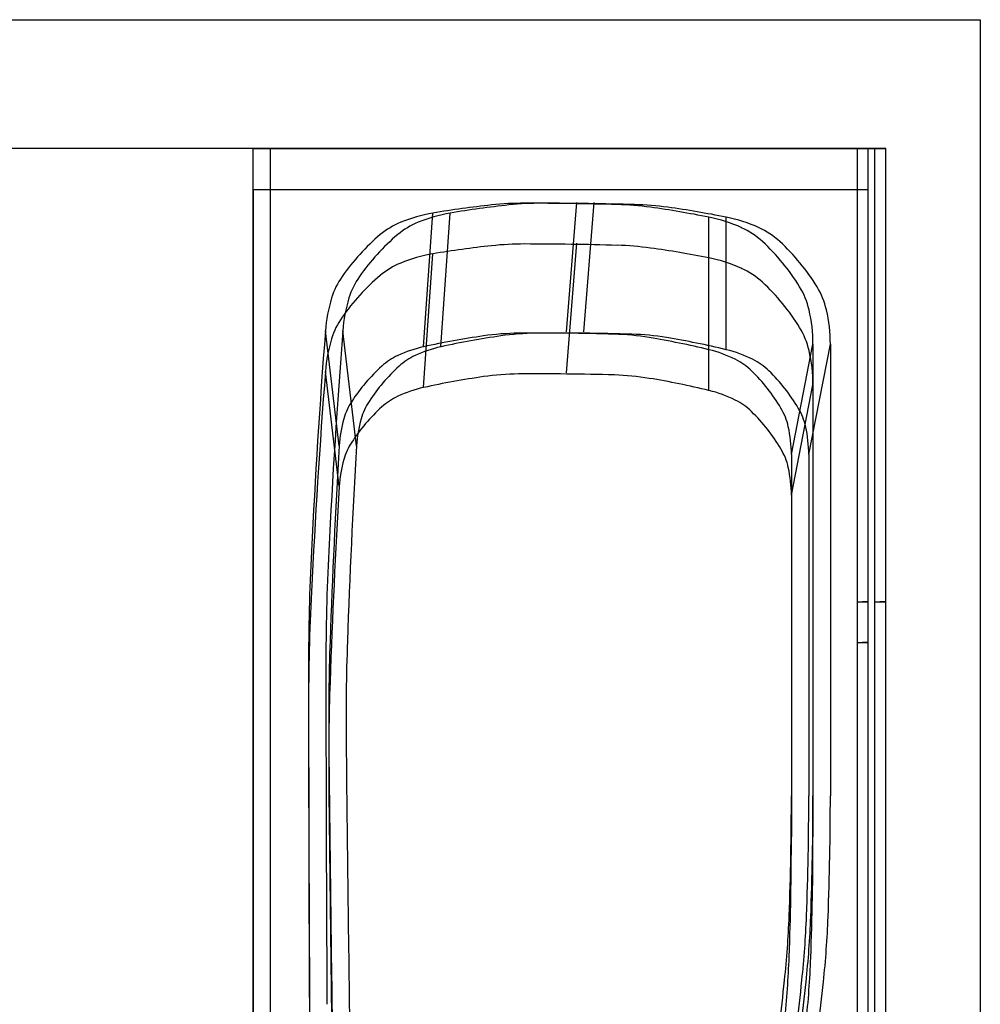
# Model space of a CAD drawing. Header units: inches. Extents: x -123 to 316, y 234 to 816.
# Tile 12 of 15: x 62 to 107, y 354 to 399. Entities that reach past the tile are written whole.
import ezdxf

# ---------------------------------------------------------------- set-up
doc = ezdxf.new("R2010")
doc.units = ezdxf.units.IN
doc.header["$MEASUREMENT"] = 0

msp = doc.modelspace()

# ---------------------------------------------------------------- linework, layer by layer
at = {"color": 7}
for p, q in [((61.19, 399.427), (106.857, 399.427)), ((106.857, 399.427), (106.857, 328.899)), ((102.475, 393.45), (61.19, 393.45)), ((102.475, 332.23), (102.475, 393.45)), ((73.17, 391.562), (73.17, 332.23))]:
    msp.add_line(p, q, dxfattribs=at)
at = {"color": 7, "linetype": 'Continuous'}
for p, q in [((73.17, 333.45), (73.17, 393.45)), ((73.17, 393.45), (101.67, 393.45)), ((73.17, 333.45), (73.17, 393.45)), ((73.17, 393.45), (101.67, 393.45)), ((73.17, 333.45), (73.17, 393.45)), ((73.17, 393.45), (101.67, 393.45)), ((73.17, 333.45), (73.17, 393.45)), ((73.17, 393.45), (101.67, 393.45)), ((73.17, 333.45), (73.17, 393.45)), ((73.17, 393.45), (101.67, 393.45)), ((73.975, 333.45), (73.975, 393.45)), ((73.975, 393.45), (102.475, 393.45)), ((73.975, 333.45), (73.975, 393.45)), ((73.975, 393.45), (102.475, 393.45)), ((73.975, 333.45), (73.975, 393.45)), ((73.975, 393.45), (102.475, 393.45)), ((73.975, 333.45), (73.975, 393.45)), ((73.975, 393.45), (102.475, 393.45)), ((73.975, 333.45), (73.975, 393.45)), ((73.975, 393.45), (102.475, 393.45)), ((101.17, 333.45), (101.17, 393.45)), ((101.17, 333.45), (101.17, 393.45)), ((101.17, 333.45), (101.17, 393.45)), ((101.17, 333.45), (101.17, 393.45)), ((101.17, 333.45), (101.17, 393.45)), ((101.67, 333.45), (101.67, 393.45)), ((101.67, 333.45), (101.67, 393.45)), ((101.67, 333.45), (101.67, 393.45)), ((101.67, 333.45), (101.67, 393.45)), ((101.67, 333.45), (101.67, 393.45)), ((101.975, 333.45), (101.975, 393.45)), ((101.975, 333.45), (101.975, 393.45)), ((101.975, 333.45), (101.975, 393.45)), ((101.975, 333.45), (101.975, 393.45)), ((101.975, 333.45), (101.975, 393.45)), ((102.475, 333.45), (102.475, 393.45)), ((102.475, 333.45), (102.475, 393.45)), ((102.475, 333.45), (102.475, 393.45)), ((102.475, 333.45), (102.475, 393.45)), ((102.475, 333.45), (102.475, 393.45)), ((73.17, 331.562), (73.17, 391.562)), ((73.17, 391.562), (101.67, 391.562)), ((73.17, 331.562), (73.17, 391.562)), ((73.17, 391.562), (101.67, 391.562)), ((73.17, 331.562), (73.17, 391.562)), ((73.17, 391.562), (101.67, 391.562)), ((73.17, 331.562), (73.17, 391.562)), ((73.17, 391.562), (101.67, 391.562)), ((73.17, 331.562), (73.17, 391.562)), ((73.17, 391.562), (101.67, 391.562)), ((101.17, 331.562), (101.17, 391.562)), ((101.17, 331.562), (101.17, 391.562)), ((101.17, 331.562), (101.17, 391.562)), ((101.17, 331.562), (101.17, 391.562)), ((101.17, 331.562), (101.17, 391.562)), ((101.67, 331.562), (101.67, 391.562)), ((101.67, 331.562), (101.67, 391.562)), ((101.67, 331.562), (101.67, 391.562)), ((101.67, 331.562), (101.67, 391.562)), ((101.67, 331.562), (101.67, 391.562)), ((87.689, 384.956), (88.17, 390.95)), ((87.689, 384.956), (88.17, 390.95)), ((87.689, 384.956), (88.17, 390.95)), ((87.689, 384.956), (88.17, 390.95)), ((87.689, 384.956), (88.17, 390.95)), ((88.493, 384.956), (88.975, 390.95)), ((88.493, 384.956), (88.975, 390.95)), ((88.493, 384.956), (88.975, 390.95)), ((88.493, 384.956), (88.975, 390.95)), ((88.493, 384.956), (88.975, 390.95)), ((81.073, 384.267), (81.5, 390.462)), ((81.073, 384.267), (81.5, 390.462)), ((81.073, 384.267), (81.5, 390.462)), ((81.073, 384.267), (81.5, 390.462)), ((81.073, 384.267), (81.5, 390.462)), ((81.877, 384.267), (82.305, 390.462)), ((81.877, 384.267), (82.305, 390.462)), ((81.877, 384.267), (82.305, 390.462)), ((81.877, 384.267), (82.305, 390.462)), ((81.877, 384.267), (82.305, 390.462)), ((94.289, 384.131), (94.282, 390.276)), ((94.289, 384.131), (94.282, 390.276)), ((94.289, 384.131), (94.282, 390.276)), ((94.289, 384.131), (94.282, 390.276)), ((94.289, 384.131), (94.282, 390.276)), ((95.093, 384.131), (95.087, 390.276)), ((95.093, 384.131), (95.087, 390.276)), ((95.093, 384.131), (95.087, 390.276)), ((95.093, 384.131), (95.087, 390.276)), ((95.093, 384.131), (95.087, 390.276)), ((87.689, 383.067), (88.17, 389.062)), ((87.689, 383.067), (88.17, 389.062)), ((87.689, 383.067), (88.17, 389.062)), ((87.689, 383.067), (88.17, 389.062)), ((87.689, 383.067), (88.17, 389.062)), ((81.073, 382.378), (81.5, 388.573)), ((81.073, 382.378), (81.5, 388.573)), ((81.073, 382.378), (81.5, 388.573)), ((81.073, 382.378), (81.5, 388.573)), ((81.073, 382.378), (81.5, 388.573)), ((94.289, 382.242), (94.282, 388.388)), ((94.289, 382.242), (94.282, 388.388)), ((94.289, 382.242), (94.282, 388.388)), ((94.289, 382.242), (94.282, 388.388)), ((94.289, 382.242), (94.282, 388.388)), ((77.163, 379.678), (76.521, 385.006)), ((77.163, 379.678), (76.521, 385.006)), ((77.163, 379.678), (76.521, 385.006)), ((77.163, 379.678), (76.521, 385.006)), ((77.163, 379.678), (76.521, 385.006)), ((77.967, 379.678), (77.326, 385.006)), ((77.967, 379.678), (77.326, 385.006)), ((77.967, 379.678), (77.326, 385.006)), ((77.967, 379.678), (77.326, 385.006)), ((77.967, 379.678), (77.326, 385.006)), ((98.108, 379.273), (99.108, 384.393)), ((98.108, 379.273), (99.108, 384.393)), ((98.108, 379.273), (99.108, 384.393)), ((98.108, 379.273), (99.108, 384.393)), ((98.108, 379.273), (99.108, 384.393)), ((98.912, 379.273), (99.912, 384.393)), ((98.912, 379.273), (99.912, 384.393)), ((98.912, 379.273), (99.912, 384.393)), ((98.912, 379.273), (99.912, 384.393)), ((98.912, 379.273), (99.912, 384.393)), ((99.108, 384.393), (99.108, 363.45)), ((99.108, 384.393), (99.108, 363.45)), ((99.108, 384.393), (99.108, 363.45)), ((99.108, 384.393), (99.108, 363.45)), ((99.108, 384.393), (99.108, 363.45)), ((99.912, 384.393), (99.912, 363.45)), ((99.912, 384.393), (99.912, 363.45)), ((99.912, 384.393), (99.912, 363.45)), ((99.912, 384.393), (99.912, 363.45)), ((99.912, 384.393), (99.912, 363.45)), ((77.163, 377.789), (76.521, 383.117)), ((77.163, 377.789), (76.521, 383.117)), ((77.163, 377.789), (76.521, 383.117)), ((77.163, 377.789), (76.521, 383.117)), ((77.163, 377.789), (76.521, 383.117)), ((98.108, 377.384), (99.108, 382.504)), ((98.108, 377.384), (99.108, 382.504)), ((98.108, 377.384), (99.108, 382.504)), ((98.108, 377.384), (99.108, 382.504)), ((98.108, 377.384), (99.108, 382.504)), ((99.108, 382.504), (99.108, 361.562)), ((99.108, 382.504), (99.108, 361.562)), ((99.108, 382.504), (99.108, 361.562)), ((99.108, 382.504), (99.108, 361.562)), ((99.108, 382.504), (99.108, 361.562)), ((98.108, 379.273), (98.108, 363.45)), ((98.108, 379.273), (98.108, 363.45)), ((98.108, 379.273), (98.108, 363.45)), ((98.108, 379.273), (98.108, 363.45)), ((98.108, 379.273), (98.108, 363.45)), ((98.912, 379.273), (98.912, 363.45)), ((98.912, 379.273), (98.912, 363.45)), ((98.912, 379.273), (98.912, 363.45)), ((98.912, 379.273), (98.912, 363.45)), ((98.912, 379.273), (98.912, 363.45)), ((98.108, 377.384), (98.108, 361.562)), ((98.108, 377.384), (98.108, 361.562)), ((98.108, 377.384), (98.108, 361.562)), ((98.108, 377.384), (98.108, 361.562)), ((98.108, 377.384), (98.108, 361.562)), ((101.17, 372.45), (101.67, 372.45)), ((101.17, 372.45), (101.67, 372.45)), ((101.17, 372.45), (101.67, 372.45)), ((101.17, 372.45), (101.67, 372.45)), ((101.17, 372.45), (101.67, 372.45)), ((101.67, 372.45), (101.402, 372.45)), ((101.402, 372.45), (101.67, 372.45)), ((101.67, 372.45), (101.402, 372.45)), ((101.402, 372.45), (101.67, 372.45)), ((101.67, 372.45), (101.402, 372.45)), ((101.402, 372.45), (101.67, 372.45)), ((101.67, 372.45), (101.402, 372.45)), ((101.402, 372.45), (101.67, 372.45)), ((101.67, 372.45), (101.402, 372.45)), ((101.402, 372.45), (101.67, 372.45)), ((101.975, 372.45), (102.475, 372.45)), ((101.975, 372.45), (102.475, 372.45)), ((101.975, 372.45), (102.475, 372.45)), ((101.975, 372.45), (102.475, 372.45)), ((101.975, 372.45), (102.475, 372.45)), ((102.475, 372.45), (102.207, 372.45)), ((102.207, 372.45), (102.475, 372.45)), ((102.475, 372.45), (102.207, 372.45)), ((102.207, 372.45), (102.475, 372.45)), ((102.475, 372.45), (102.207, 372.45)), ((102.207, 372.45), (102.475, 372.45)), ((102.475, 372.45), (102.207, 372.45)), ((102.207, 372.45), (102.475, 372.45)), ((102.475, 372.45), (102.207, 372.45)), ((102.207, 372.45), (102.475, 372.45)), ((101.17, 370.562), (101.67, 370.562)), ((101.17, 370.562), (101.67, 370.562)), ((101.17, 370.562), (101.67, 370.562)), ((101.17, 370.562), (101.67, 370.562)), ((101.17, 370.562), (101.67, 370.562)), ((101.67, 370.562), (101.402, 370.562)), ((101.402, 370.562), (101.67, 370.562)), ((101.67, 370.562), (101.402, 370.562)), ((101.402, 370.562), (101.67, 370.562)), ((101.67, 370.562), (101.402, 370.562)), ((101.402, 370.562), (101.67, 370.562)), ((101.67, 370.562), (101.402, 370.562)), ((101.402, 370.562), (101.67, 370.562)), ((101.67, 370.562), (101.402, 370.562)), ((101.402, 370.562), (101.67, 370.562))]:
    msp.add_line(p, q, dxfattribs=at)
for centre, radius, start, end in [((89.049, 345.962), 45.136, 96.1413, 99.6276), ((89.049, 345.962), 45.136, 96.1413, 99.6276), ((89.049, 345.962), 45.136, 96.1413, 99.6276), ((89.049, 345.962), 45.136, 96.1413, 99.6276), ((89.049, 345.962), 45.136, 96.1413, 99.6276), ((89.853, 345.962), 45.136, 96.1413, 99.6276), ((89.853, 345.962), 45.136, 96.1413, 99.6276), ((89.853, 345.962), 45.136, 96.1413, 99.6276), ((89.853, 345.962), 45.136, 96.1413, 99.6276), ((89.853, 345.962), 45.136, 96.1413, 99.6276), ((85.739, 376.726), 14.194, 89.9223, 96.1412), ((85.739, 376.726), 14.194, 89.9223, 96.1412), ((85.739, 376.726), 14.194, 89.9223, 96.1412), ((85.739, 376.726), 14.194, 89.9223, 96.1412), ((85.739, 376.726), 14.194, 89.9223, 96.1412), ((86.543, 376.726), 14.194, 89.9223, 96.1412), ((86.543, 376.726), 14.194, 89.9223, 96.1412), ((86.543, 376.726), 14.194, 89.9223, 96.1412), ((86.543, 376.726), 14.194, 89.9223, 96.1412), ((86.543, 376.726), 14.194, 89.9223, 96.1412), ((85.537, 228.116), 162.804, 89.16866, 89.92222), ((85.537, 228.116), 162.804, 89.16866, 89.92222), ((85.537, 228.116), 162.804, 89.16866, 89.92222), ((85.537, 228.116), 162.804, 89.16866, 89.92222), ((85.537, 228.116), 162.804, 89.16866, 89.92222), ((86.342, 228.116), 162.804, 89.16866, 89.92222), ((86.342, 228.116), 162.804, 89.16866, 89.92222), ((86.342, 228.116), 162.804, 89.16866, 89.92222), ((86.342, 228.116), 162.804, 89.16866, 89.92222), ((86.342, 228.116), 162.804, 89.16866, 89.92222), ((85.537, 228.116), 162.804, 88.41518, 89.16873), ((85.537, 228.116), 162.804, 88.41518, 89.16873), ((85.537, 228.116), 162.804, 88.41518, 89.16873), ((85.537, 228.116), 162.804, 88.41518, 89.16873), ((85.537, 228.116), 162.804, 88.41518, 89.16873), ((86.342, 228.116), 162.804, 88.41518, 89.16873), ((86.342, 228.116), 162.804, 88.41518, 89.16873), ((86.342, 228.116), 162.804, 88.41518, 89.16873), ((86.342, 228.116), 162.804, 88.41518, 89.16873), ((86.342, 228.116), 162.804, 88.41518, 89.16873), ((89.647, 376.67), 14.194, 82.1962, 88.4152), ((89.647, 376.67), 14.194, 82.1962, 88.4152), ((89.647, 376.67), 14.194, 82.1962, 88.4152), ((89.647, 376.67), 14.194, 82.1962, 88.4152), ((89.647, 376.67), 14.194, 82.1962, 88.4152), ((90.452, 376.67), 14.194, 82.1962, 88.4152), ((90.452, 376.67), 14.194, 82.1962, 88.4152), ((90.452, 376.67), 14.194, 82.1962, 88.4152), ((90.452, 376.67), 14.194, 82.1962, 88.4152), ((90.452, 376.67), 14.194, 82.1962, 88.4152), ((85.446, 346.014), 45.136, 78.7098, 82.1961), ((85.446, 346.014), 45.136, 78.7098, 82.1961), ((85.446, 346.014), 45.136, 78.7098, 82.1961), ((85.446, 346.014), 45.136, 78.7098, 82.1961), ((85.446, 346.014), 45.136, 78.7098, 82.1961), ((86.25, 346.014), 45.136, 78.7098, 82.1961), ((86.25, 346.014), 45.136, 78.7098, 82.1961), ((86.25, 346.014), 45.136, 78.7098, 82.1961), ((86.25, 346.014), 45.136, 78.7098, 82.1961), ((86.25, 346.014), 45.136, 78.7098, 82.1961), ((82.675, 383.536), 7.025, 99.6276, 112.2904), ((82.675, 383.536), 7.025, 99.6276, 112.2904), ((82.675, 383.536), 7.025, 99.6276, 112.2904), ((82.675, 383.536), 7.025, 99.6276, 112.2904), ((82.675, 383.536), 7.025, 99.6276, 112.2904), ((83.48, 383.536), 7.025, 99.6276, 112.2904), ((83.48, 383.536), 7.025, 99.6276, 112.2904), ((83.48, 383.536), 7.025, 99.6276, 112.2904), ((83.48, 383.536), 7.025, 99.6276, 112.2904), ((83.48, 383.536), 7.025, 99.6276, 112.2904), ((92.913, 383.415), 6.997, 65.5916, 78.7099), ((92.913, 383.415), 6.997, 65.5916, 78.7099), ((92.913, 383.415), 6.997, 65.5916, 78.7099), ((92.913, 383.415), 6.997, 65.5916, 78.7099), ((92.913, 383.415), 6.997, 65.5916, 78.7099), ((93.717, 383.415), 6.997, 65.5916, 78.7099), ((93.717, 383.415), 6.997, 65.5916, 78.7099), ((93.717, 383.415), 6.997, 65.5916, 78.7099), ((93.717, 383.415), 6.997, 65.5916, 78.7099), ((93.717, 383.415), 6.997, 65.5916, 78.7099), ((81.363, 386.736), 3.566, 112.2904, 130.0989), ((81.363, 386.736), 3.566, 112.2904, 130.0989), ((81.363, 386.736), 3.566, 112.2904, 130.0989), ((81.363, 386.736), 3.566, 112.2904, 130.0989), ((81.363, 386.736), 3.566, 112.2904, 130.0989), ((82.168, 386.736), 3.566, 112.2904, 130.0989), ((82.168, 386.736), 3.566, 112.2904, 130.0989), ((82.168, 386.736), 3.566, 112.2904, 130.0989), ((82.168, 386.736), 3.566, 112.2904, 130.0989), ((82.168, 386.736), 3.566, 112.2904, 130.0989), ((94.307, 386.488), 3.622, 47.3213, 65.5915), ((94.307, 386.488), 3.622, 47.3213, 65.5915), ((94.307, 386.488), 3.622, 47.3213, 65.5915), ((94.307, 386.488), 3.622, 47.3213, 65.5915), ((94.307, 386.488), 3.622, 47.3213, 65.5915), ((95.112, 386.488), 3.622, 47.3213, 65.5915), ((95.112, 386.488), 3.622, 47.3213, 65.5915), ((95.112, 386.488), 3.622, 47.3213, 65.5915), ((95.112, 386.488), 3.622, 47.3213, 65.5915), ((95.112, 386.488), 3.622, 47.3213, 65.5915), ((85.542, 381.774), 10.054, 130.0989, 137.6161), ((85.542, 381.774), 10.054, 130.0989, 137.6161), ((85.542, 381.774), 10.054, 130.0989, 137.6161), ((85.542, 381.774), 10.054, 130.0989, 137.6161), ((85.542, 381.774), 10.054, 130.0989, 137.6161), ((86.347, 381.774), 10.054, 130.0989, 137.6161), ((86.347, 381.774), 10.054, 130.0989, 137.6161), ((86.347, 381.774), 10.054, 130.0989, 137.6161), ((86.347, 381.774), 10.054, 130.0989, 137.6161), ((86.347, 381.774), 10.054, 130.0989, 137.6161), ((89.049, 344.073), 45.136, 96.1413, 99.6276), ((89.049, 344.073), 45.136, 96.1413, 99.6276), ((89.049, 344.073), 45.136, 96.1413, 99.6276), ((89.049, 344.073), 45.136, 96.1413, 99.6276), ((89.049, 344.073), 45.136, 96.1413, 99.6276), ((85.739, 374.837), 14.194, 89.9223, 96.1412), ((85.739, 374.837), 14.194, 89.9223, 96.1412), ((85.739, 374.837), 14.194, 89.9223, 96.1412), ((85.739, 374.837), 14.194, 89.9223, 96.1412), ((85.739, 374.837), 14.194, 89.9223, 96.1412), ((85.537, 226.227), 162.804, 89.16866, 89.92222), ((85.537, 226.227), 162.804, 89.16866, 89.92222), ((85.537, 226.227), 162.804, 89.16866, 89.92222), ((85.537, 226.227), 162.804, 89.16866, 89.92222), ((85.537, 226.227), 162.804, 89.16866, 89.92222), ((85.537, 226.227), 162.804, 88.41518, 89.16873), ((85.537, 226.227), 162.804, 88.41518, 89.16873), ((85.537, 226.227), 162.804, 88.41518, 89.16873), ((85.537, 226.227), 162.804, 88.41518, 89.16873), ((85.537, 226.227), 162.804, 88.41518, 89.16873), ((89.647, 374.781), 14.194, 82.1962, 88.4152), ((89.647, 374.781), 14.194, 82.1962, 88.4152), ((89.647, 374.781), 14.194, 82.1962, 88.4152), ((89.647, 374.781), 14.194, 82.1962, 88.4152), ((89.647, 374.781), 14.194, 82.1962, 88.4152), ((85.446, 344.125), 45.136, 78.7098, 82.1961), ((85.446, 344.125), 45.136, 78.7098, 82.1961), ((85.446, 344.125), 45.136, 78.7098, 82.1961), ((85.446, 344.125), 45.136, 78.7098, 82.1961), ((85.446, 344.125), 45.136, 78.7098, 82.1961), ((90.102, 381.927), 9.826, 39.3549, 47.3213), ((90.102, 381.927), 9.826, 39.3549, 47.3213), ((90.102, 381.927), 9.826, 39.3549, 47.3213), ((90.102, 381.927), 9.826, 39.3549, 47.3213), ((90.102, 381.927), 9.826, 39.3549, 47.3213), ((90.906, 381.927), 9.826, 39.3549, 47.3213), ((90.906, 381.927), 9.826, 39.3549, 47.3213), ((90.906, 381.927), 9.826, 39.3549, 47.3213), ((90.906, 381.927), 9.826, 39.3549, 47.3213), ((90.906, 381.927), 9.826, 39.3549, 47.3213), ((85.542, 381.774), 10.054, 137.6161, 145.1334), ((85.542, 381.774), 10.054, 137.6161, 145.1334), ((85.542, 381.774), 10.054, 137.6161, 145.1334), ((85.542, 381.774), 10.054, 137.6161, 145.1334), ((85.542, 381.774), 10.054, 137.6161, 145.1334), ((86.347, 381.774), 10.054, 137.6161, 145.1334), ((86.347, 381.774), 10.054, 137.6161, 145.1334), ((86.347, 381.774), 10.054, 137.6161, 145.1334), ((86.347, 381.774), 10.054, 137.6161, 145.1334), ((86.347, 381.774), 10.054, 137.6161, 145.1334), ((82.675, 381.647), 7.025, 99.6276, 112.2904), ((82.675, 381.647), 7.025, 99.6276, 112.2904), ((82.675, 381.647), 7.025, 99.6276, 112.2904), ((82.675, 381.647), 7.025, 99.6276, 112.2904), ((82.675, 381.647), 7.025, 99.6276, 112.2904), ((92.913, 381.526), 6.997, 65.5916, 78.7099), ((92.913, 381.526), 6.997, 65.5916, 78.7099), ((92.913, 381.526), 6.997, 65.5916, 78.7099), ((92.913, 381.526), 6.997, 65.5916, 78.7099), ((92.913, 381.526), 6.997, 65.5916, 78.7099), ((81.363, 384.847), 3.566, 112.2904, 130.0989), ((81.363, 384.847), 3.566, 112.2904, 130.0989), ((81.363, 384.847), 3.566, 112.2904, 130.0989), ((81.363, 384.847), 3.566, 112.2904, 130.0989), ((81.363, 384.847), 3.566, 112.2904, 130.0989), ((94.307, 384.599), 3.622, 47.3213, 65.5915), ((94.307, 384.599), 3.622, 47.3213, 65.5915), ((94.307, 384.599), 3.622, 47.3213, 65.5915), ((94.307, 384.599), 3.622, 47.3213, 65.5915), ((94.307, 384.599), 3.622, 47.3213, 65.5915), ((90.102, 381.927), 9.826, 31.3885, 39.3549), ((90.102, 381.927), 9.826, 31.3885, 39.3549), ((90.102, 381.927), 9.826, 31.3885, 39.3549), ((90.102, 381.927), 9.826, 31.3885, 39.3549), ((90.102, 381.927), 9.826, 31.3885, 39.3549), ((90.906, 381.927), 9.826, 31.3885, 39.3549), ((90.906, 381.927), 9.826, 31.3885, 39.3549), ((90.906, 381.927), 9.826, 31.3885, 39.3549), ((90.906, 381.927), 9.826, 31.3885, 39.3549), ((90.906, 381.927), 9.826, 31.3885, 39.3549), ((80.219, 385.483), 3.566, 145.1333, 162.9418), ((80.219, 385.483), 3.566, 145.1333, 162.9418), ((80.219, 385.483), 3.566, 145.1333, 162.9418), ((80.219, 385.483), 3.566, 145.1333, 162.9418), ((80.219, 385.483), 3.566, 145.1333, 162.9418), ((81.023, 385.483), 3.566, 145.1333, 162.9418), ((81.023, 385.483), 3.566, 145.1333, 162.9418), ((81.023, 385.483), 3.566, 145.1333, 162.9418), ((81.023, 385.483), 3.566, 145.1333, 162.9418), ((81.023, 385.483), 3.566, 145.1333, 162.9418), ((85.542, 379.885), 10.054, 130.0989, 137.6161), ((85.542, 379.885), 10.054, 130.0989, 137.6161), ((85.542, 379.885), 10.054, 130.0989, 137.6161), ((85.542, 379.885), 10.054, 130.0989, 137.6161), ((85.542, 379.885), 10.054, 130.0989, 137.6161), ((90.102, 380.038), 9.826, 39.3549, 47.3213), ((90.102, 380.038), 9.826, 39.3549, 47.3213), ((90.102, 380.038), 9.826, 39.3549, 47.3213), ((90.102, 380.038), 9.826, 39.3549, 47.3213), ((90.102, 380.038), 9.826, 39.3549, 47.3213), ((95.398, 385.158), 3.622, 13.1183, 31.3885), ((95.398, 385.158), 3.622, 13.1183, 31.3885), ((95.398, 385.158), 3.622, 13.1183, 31.3885), ((95.398, 385.158), 3.622, 13.1183, 31.3885), ((95.398, 385.158), 3.622, 13.1183, 31.3885), ((96.202, 385.158), 3.622, 13.1183, 31.3885), ((96.202, 385.158), 3.622, 13.1183, 31.3885), ((96.202, 385.158), 3.622, 13.1183, 31.3885), ((96.202, 385.158), 3.622, 13.1183, 31.3885), ((96.202, 385.158), 3.622, 13.1183, 31.3885), ((83.526, 384.468), 7.025, 162.9418, 175.6046), ((83.526, 384.468), 7.025, 162.9418, 175.6046), ((83.526, 384.468), 7.025, 162.9418, 175.6046), ((83.526, 384.468), 7.025, 162.9418, 175.6046), ((83.526, 384.468), 7.025, 162.9418, 175.6046), ((85.542, 379.885), 10.054, 137.6161, 145.1334), ((85.542, 379.885), 10.054, 137.6161, 145.1334), ((85.542, 379.885), 10.054, 137.6161, 145.1334), ((85.542, 379.885), 10.054, 137.6161, 145.1334), ((85.542, 379.885), 10.054, 137.6161, 145.1334), ((84.33, 384.468), 7.025, 162.9418, 175.6046), ((84.33, 384.468), 7.025, 162.9418, 175.6046), ((84.33, 384.468), 7.025, 162.9418, 175.6046), ((84.33, 384.468), 7.025, 162.9418, 175.6046), ((84.33, 384.468), 7.025, 162.9418, 175.6046), ((90.102, 380.038), 9.826, 31.3885, 39.3549), ((90.102, 380.038), 9.826, 31.3885, 39.3549), ((90.102, 380.038), 9.826, 31.3885, 39.3549), ((90.102, 380.038), 9.826, 31.3885, 39.3549), ((90.102, 380.038), 9.826, 31.3885, 39.3549), ((80.219, 383.594), 3.566, 145.1333, 162.9418), ((80.219, 383.594), 3.566, 145.1333, 162.9418), ((80.219, 383.594), 3.566, 145.1333, 162.9418), ((80.219, 383.594), 3.566, 145.1333, 162.9418), ((80.219, 383.594), 3.566, 145.1333, 162.9418), ((92.111, 384.393), 6.997, 0, 13.1183), ((92.111, 384.393), 6.997, 0, 13.1183), ((92.111, 384.393), 6.997, 0, 13.1183), ((92.111, 384.393), 6.997, 0, 13.1183), ((92.111, 384.393), 6.997, 0, 13.1183), ((92.915, 384.393), 6.997, 0, 13.1183), ((92.915, 384.393), 6.997, 0, 13.1183), ((92.915, 384.393), 6.997, 0, 13.1183), ((92.915, 384.393), 6.997, 0, 13.1183), ((92.915, 384.393), 6.997, 0, 13.1183), ((95.398, 383.27), 3.622, 13.1183, 31.3885), ((95.398, 383.27), 3.622, 13.1183, 31.3885), ((95.398, 383.27), 3.622, 13.1183, 31.3885), ((95.398, 383.27), 3.622, 13.1183, 31.3885), ((95.398, 383.27), 3.622, 13.1183, 31.3885), ((458.818, 355.621), 383.424, 175.60461, 177.13346), ((458.818, 355.621), 383.424, 175.60461, 177.13346), ((458.818, 355.621), 383.424, 175.60461, 177.13346), ((458.818, 355.621), 383.424, 175.60461, 177.13346), ((458.818, 355.621), 383.424, 175.60461, 177.13346), ((459.623, 355.621), 383.424, 175.60461, 177.13346), ((459.623, 355.621), 383.424, 175.60461, 177.13346), ((459.623, 355.621), 383.424, 175.60461, 177.13346), ((459.623, 355.621), 383.424, 175.60461, 177.13346), ((459.623, 355.621), 383.424, 175.60461, 177.13346), ((89.093, 348.052), 37.092, 98.1295, 102.488), ((89.093, 348.052), 37.092, 98.1295, 102.488), ((89.093, 348.052), 37.092, 98.1295, 102.488), ((89.093, 348.052), 37.092, 98.1295, 102.488), ((89.093, 348.052), 37.092, 98.1295, 102.488), ((89.898, 348.052), 37.092, 98.1295, 102.488), ((89.898, 348.052), 37.092, 98.1295, 102.488), ((89.898, 348.052), 37.092, 98.1295, 102.488), ((89.898, 348.052), 37.092, 98.1295, 102.488), ((89.898, 348.052), 37.092, 98.1295, 102.488), ((85.587, 372.596), 12.3, 90.5569, 98.1295), ((85.587, 372.596), 12.3, 90.5569, 98.1295), ((85.587, 372.596), 12.3, 90.5569, 98.1295), ((85.587, 372.596), 12.3, 90.5569, 98.1295), ((85.587, 372.596), 12.3, 90.5569, 98.1295), ((86.392, 372.596), 12.3, 90.5569, 98.1295), ((86.392, 372.596), 12.3, 90.5569, 98.1295), ((86.392, 372.596), 12.3, 90.5569, 98.1295), ((86.392, 372.596), 12.3, 90.5569, 98.1295), ((86.392, 372.596), 12.3, 90.5569, 98.1295), ((86.548, 273.741), 111.159, 89.41257, 90.55687), ((86.548, 273.741), 111.159, 89.41257, 90.55687), ((86.548, 273.741), 111.159, 89.41257, 90.55687), ((86.548, 273.741), 111.159, 89.41257, 90.55687), ((86.548, 273.741), 111.159, 89.41257, 90.55687), ((87.353, 273.741), 111.159, 89.41257, 90.55687), ((87.353, 273.741), 111.159, 89.41257, 90.55687), ((87.353, 273.741), 111.159, 89.41257, 90.55687), ((87.353, 273.741), 111.159, 89.41257, 90.55687), ((87.353, 273.741), 111.159, 89.41257, 90.55687), ((86.548, 273.741), 111.159, 88.26818, 89.41248), ((86.548, 273.741), 111.159, 88.26818, 89.41248), ((86.548, 273.741), 111.159, 88.26818, 89.41248), ((86.548, 273.741), 111.159, 88.26818, 89.41248), ((86.548, 273.741), 111.159, 88.26818, 89.41248), ((87.353, 273.741), 111.159, 88.26818, 89.41248), ((87.353, 273.741), 111.159, 88.26818, 89.41248), ((87.353, 273.741), 111.159, 88.26818, 89.41248), ((87.353, 273.741), 111.159, 88.26818, 89.41248), ((87.353, 273.741), 111.159, 88.26818, 89.41248), ((89.536, 372.555), 12.3, 80.6955, 88.2682), ((89.536, 372.555), 12.3, 80.6955, 88.2682), ((89.536, 372.555), 12.3, 80.6955, 88.2682), ((89.536, 372.555), 12.3, 80.6955, 88.2682), ((89.536, 372.555), 12.3, 80.6955, 88.2682), ((90.34, 372.555), 12.3, 80.6955, 88.2682), ((90.34, 372.555), 12.3, 80.6955, 88.2682), ((90.34, 372.555), 12.3, 80.6955, 88.2682), ((90.34, 372.555), 12.3, 80.6955, 88.2682), ((90.34, 372.555), 12.3, 80.6955, 88.2682), ((83.526, 382.579), 7.025, 162.9418, 175.6046), ((83.526, 382.579), 7.025, 162.9418, 175.6046), ((83.526, 382.579), 7.025, 162.9418, 175.6046), ((83.526, 382.579), 7.025, 162.9418, 175.6046), ((83.526, 382.579), 7.025, 162.9418, 175.6046), ((82.342, 378.536), 5.87, 102.488, 114.8464), ((82.342, 378.536), 5.87, 102.488, 114.8464), ((82.342, 378.536), 5.87, 102.488, 114.8464), ((82.342, 378.536), 5.87, 102.488, 114.8464), ((82.342, 378.536), 5.87, 102.488, 114.8464), ((83.146, 378.536), 5.87, 102.488, 114.8464), ((83.146, 378.536), 5.87, 102.488, 114.8464), ((83.146, 378.536), 5.87, 102.488, 114.8464), ((83.146, 378.536), 5.87, 102.488, 114.8464), ((83.146, 378.536), 5.87, 102.488, 114.8464), ((85.527, 348.089), 37.092, 76.337, 80.6956), ((85.527, 348.089), 37.092, 76.337, 80.6956), ((85.527, 348.089), 37.092, 76.337, 80.6956), ((85.527, 348.089), 37.092, 76.337, 80.6956), ((85.527, 348.089), 37.092, 76.337, 80.6956), ((86.332, 348.089), 37.092, 76.337, 80.6956), ((86.332, 348.089), 37.092, 76.337, 80.6956), ((86.332, 348.089), 37.092, 76.337, 80.6956), ((86.332, 348.089), 37.092, 76.337, 80.6956), ((86.332, 348.089), 37.092, 76.337, 80.6956), ((81.111, 381.194), 2.94, 114.8464, 132.3419), ((81.111, 381.194), 2.94, 114.8464, 132.3419), ((81.111, 381.194), 2.94, 114.8464, 132.3419), ((81.111, 381.194), 2.94, 114.8464, 132.3419), ((81.111, 381.194), 2.94, 114.8464, 132.3419), ((81.916, 381.194), 2.94, 114.8464, 132.3419), ((81.916, 381.194), 2.94, 114.8464, 132.3419), ((81.916, 381.194), 2.94, 114.8464, 132.3419), ((81.916, 381.194), 2.94, 114.8464, 132.3419), ((81.916, 381.194), 2.94, 114.8464, 132.3419), ((92.907, 378.446), 5.851, 63.6142, 76.3371), ((92.907, 378.446), 5.851, 63.6142, 76.3371), ((92.907, 378.446), 5.851, 63.6142, 76.3371), ((92.907, 378.446), 5.851, 63.6142, 76.3371), ((92.907, 378.446), 5.851, 63.6142, 76.3371), ((93.711, 378.446), 5.851, 63.6142, 76.3371), ((93.711, 378.446), 5.851, 63.6142, 76.3371), ((93.711, 378.446), 5.851, 63.6142, 76.3371), ((93.711, 378.446), 5.851, 63.6142, 76.3371), ((93.711, 378.446), 5.851, 63.6142, 76.3371), ((92.111, 382.504), 6.997, 0, 13.1183), ((92.111, 382.504), 6.997, 0, 13.1183), ((92.111, 382.504), 6.997, 0, 13.1183), ((92.111, 382.504), 6.997, 0, 13.1183), ((92.111, 382.504), 6.997, 0, 13.1183), ((84.865, 377.075), 8.513, 132.3418, 139.5633), ((84.865, 377.075), 8.513, 132.3418, 139.5633), ((84.865, 377.075), 8.513, 132.3418, 139.5633), ((84.865, 377.075), 8.513, 132.3418, 139.5633), ((84.865, 377.075), 8.513, 132.3418, 139.5633), ((85.669, 377.075), 8.513, 132.3418, 139.5633), ((85.669, 377.075), 8.513, 132.3418, 139.5633), ((85.669, 377.075), 8.513, 132.3418, 139.5633), ((85.669, 377.075), 8.513, 132.3418, 139.5633), ((85.669, 377.075), 8.513, 132.3418, 139.5633), ((94.184, 381.02), 2.978, 45.7444, 63.6142), ((94.184, 381.02), 2.978, 45.7444, 63.6142), ((94.184, 381.02), 2.978, 45.7444, 63.6142), ((94.184, 381.02), 2.978, 45.7444, 63.6142), ((94.184, 381.02), 2.978, 45.7444, 63.6142), ((94.988, 381.02), 2.978, 45.7444, 63.6142), ((94.988, 381.02), 2.978, 45.7444, 63.6142), ((94.988, 381.02), 2.978, 45.7444, 63.6142), ((94.988, 381.02), 2.978, 45.7444, 63.6142), ((94.988, 381.02), 2.978, 45.7444, 63.6142), ((458.818, 353.732), 383.424, 175.60461, 177.13346), ((458.818, 353.732), 383.424, 175.60461, 177.13346), ((458.818, 353.732), 383.424, 175.60461, 177.13346), ((458.818, 353.732), 383.424, 175.60461, 177.13346), ((458.818, 353.732), 383.424, 175.60461, 177.13346), ((89.093, 346.163), 37.092, 98.1295, 102.488), ((89.093, 346.163), 37.092, 98.1295, 102.488), ((89.093, 346.163), 37.092, 98.1295, 102.488), ((89.093, 346.163), 37.092, 98.1295, 102.488), ((89.093, 346.163), 37.092, 98.1295, 102.488), ((85.587, 370.707), 12.3, 90.5569, 98.1295), ((85.587, 370.707), 12.3, 90.5569, 98.1295), ((85.587, 370.707), 12.3, 90.5569, 98.1295), ((85.587, 370.707), 12.3, 90.5569, 98.1295), ((85.587, 370.707), 12.3, 90.5569, 98.1295), ((86.548, 271.852), 111.159, 89.41257, 90.55687), ((86.548, 271.852), 111.159, 89.41257, 90.55687), ((86.548, 271.852), 111.159, 89.41257, 90.55687), ((86.548, 271.852), 111.159, 89.41257, 90.55687), ((86.548, 271.852), 111.159, 89.41257, 90.55687), ((86.548, 271.852), 111.159, 88.26818, 89.41248), ((86.548, 271.852), 111.159, 88.26818, 89.41248), ((86.548, 271.852), 111.159, 88.26818, 89.41248), ((86.548, 271.852), 111.159, 88.26818, 89.41248), ((86.548, 271.852), 111.159, 88.26818, 89.41248), ((89.536, 370.666), 12.3, 80.6955, 88.2682), ((89.536, 370.666), 12.3, 80.6955, 88.2682), ((89.536, 370.666), 12.3, 80.6955, 88.2682), ((89.536, 370.666), 12.3, 80.6955, 88.2682), ((89.536, 370.666), 12.3, 80.6955, 88.2682), ((90.433, 377.17), 8.352, 38.1685, 45.7446), ((90.433, 377.17), 8.352, 38.1685, 45.7446), ((90.433, 377.17), 8.352, 38.1685, 45.7446), ((90.433, 377.17), 8.352, 38.1685, 45.7446), ((90.433, 377.17), 8.352, 38.1685, 45.7446), ((91.238, 377.17), 8.352, 38.1685, 45.7446), ((91.238, 377.17), 8.352, 38.1685, 45.7446), ((91.238, 377.17), 8.352, 38.1685, 45.7446), ((91.238, 377.17), 8.352, 38.1685, 45.7446), ((91.238, 377.17), 8.352, 38.1685, 45.7446), ((84.865, 377.075), 8.513, 139.5633, 146.7847), ((84.865, 377.075), 8.513, 139.5633, 146.7847), ((84.865, 377.075), 8.513, 139.5633, 146.7847), ((84.865, 377.075), 8.513, 139.5633, 146.7847), ((84.865, 377.075), 8.513, 139.5633, 146.7847), ((85.669, 377.075), 8.513, 139.5633, 146.7847), ((85.669, 377.075), 8.513, 139.5633, 146.7847), ((85.669, 377.075), 8.513, 139.5633, 146.7847), ((85.669, 377.075), 8.513, 139.5633, 146.7847), ((85.669, 377.075), 8.513, 139.5633, 146.7847), ((85.527, 346.2), 37.092, 76.337, 80.6956), ((85.527, 346.2), 37.092, 76.337, 80.6956), ((85.527, 346.2), 37.092, 76.337, 80.6956), ((85.527, 346.2), 37.092, 76.337, 80.6956), ((85.527, 346.2), 37.092, 76.337, 80.6956), ((81.111, 379.305), 2.94, 114.8464, 132.3419), ((81.111, 379.305), 2.94, 114.8464, 132.3419), ((81.111, 379.305), 2.94, 114.8464, 132.3419), ((81.111, 379.305), 2.94, 114.8464, 132.3419), ((81.111, 379.305), 2.94, 114.8464, 132.3419), ((82.342, 376.647), 5.87, 102.488, 114.8464), ((82.342, 376.647), 5.87, 102.488, 114.8464), ((82.342, 376.647), 5.87, 102.488, 114.8464), ((82.342, 376.647), 5.87, 102.488, 114.8464), ((82.342, 376.647), 5.87, 102.488, 114.8464), ((92.907, 376.557), 5.851, 63.6142, 76.3371), ((92.907, 376.557), 5.851, 63.6142, 76.3371), ((92.907, 376.557), 5.851, 63.6142, 76.3371), ((92.907, 376.557), 5.851, 63.6142, 76.3371), ((92.907, 376.557), 5.851, 63.6142, 76.3371), ((90.433, 377.17), 8.352, 30.5925, 38.1686), ((90.433, 377.17), 8.352, 30.5925, 38.1686), ((90.433, 377.17), 8.352, 30.5925, 38.1686), ((90.433, 377.17), 8.352, 30.5925, 38.1686), ((90.433, 377.17), 8.352, 30.5925, 38.1686), ((91.238, 377.17), 8.352, 30.5925, 38.1686), ((91.238, 377.17), 8.352, 30.5925, 38.1686), ((91.238, 377.17), 8.352, 30.5925, 38.1686), ((91.238, 377.17), 8.352, 30.5925, 38.1686), ((91.238, 377.17), 8.352, 30.5925, 38.1686), ((80.202, 380.128), 2.94, 146.7847, 164.2802), ((80.202, 380.128), 2.94, 146.7847, 164.2802), ((80.202, 380.128), 2.94, 146.7847, 164.2802), ((80.202, 380.128), 2.94, 146.7847, 164.2802), ((80.202, 380.128), 2.94, 146.7847, 164.2802), ((81.007, 380.128), 2.94, 146.7847, 164.2802), ((81.007, 380.128), 2.94, 146.7847, 164.2802), ((81.007, 380.128), 2.94, 146.7847, 164.2802), ((81.007, 380.128), 2.94, 146.7847, 164.2802), ((81.007, 380.128), 2.94, 146.7847, 164.2802), ((94.184, 379.131), 2.978, 45.7444, 63.6142), ((94.184, 379.131), 2.978, 45.7444, 63.6142), ((94.184, 379.131), 2.978, 45.7444, 63.6142), ((94.184, 379.131), 2.978, 45.7444, 63.6142), ((94.184, 379.131), 2.978, 45.7444, 63.6142), ((84.865, 375.186), 8.513, 132.3418, 139.5633), ((84.865, 375.186), 8.513, 132.3418, 139.5633), ((84.865, 375.186), 8.513, 132.3418, 139.5633), ((84.865, 375.186), 8.513, 132.3418, 139.5633), ((84.865, 375.186), 8.513, 132.3418, 139.5633), ((90.433, 375.281), 8.352, 38.1685, 45.7446), ((90.433, 375.281), 8.352, 38.1685, 45.7446), ((90.433, 375.281), 8.352, 38.1685, 45.7446), ((90.433, 375.281), 8.352, 38.1685, 45.7446), ((90.433, 375.281), 8.352, 38.1685, 45.7446), ((95.059, 379.905), 2.978, 12.7228, 30.5926), ((95.059, 379.905), 2.978, 12.7228, 30.5926), ((95.059, 379.905), 2.978, 12.7228, 30.5926), ((95.059, 379.905), 2.978, 12.7228, 30.5926), ((95.059, 379.905), 2.978, 12.7228, 30.5926), ((95.864, 379.905), 2.978, 12.7228, 30.5926), ((95.864, 379.905), 2.978, 12.7228, 30.5926), ((95.864, 379.905), 2.978, 12.7228, 30.5926), ((95.864, 379.905), 2.978, 12.7228, 30.5926), ((95.864, 379.905), 2.978, 12.7228, 30.5926), ((83.022, 379.334), 5.87, 164.2802, 176.6385), ((83.022, 379.334), 5.87, 164.2802, 176.6385), ((83.022, 379.334), 5.87, 164.2802, 176.6385), ((83.022, 379.334), 5.87, 164.2802, 176.6385), ((83.022, 379.334), 5.87, 164.2802, 176.6385), ((84.865, 375.186), 8.513, 139.5633, 146.7847), ((84.865, 375.186), 8.513, 139.5633, 146.7847), ((84.865, 375.186), 8.513, 139.5633, 146.7847), ((84.865, 375.186), 8.513, 139.5633, 146.7847), ((84.865, 375.186), 8.513, 139.5633, 146.7847), ((83.827, 379.334), 5.87, 164.2802, 176.6385), ((83.827, 379.334), 5.87, 164.2802, 176.6385), ((83.827, 379.334), 5.87, 164.2802, 176.6385), ((83.827, 379.334), 5.87, 164.2802, 176.6385), ((83.827, 379.334), 5.87, 164.2802, 176.6385), ((90.433, 375.281), 8.352, 30.5925, 38.1686), ((90.433, 375.281), 8.352, 30.5925, 38.1686), ((90.433, 375.281), 8.352, 30.5925, 38.1686), ((90.433, 375.281), 8.352, 30.5925, 38.1686), ((90.433, 375.281), 8.352, 30.5925, 38.1686), ((92.257, 379.273), 5.851, 360, 12.7228), ((92.257, 379.273), 5.851, 360, 12.7228), ((92.257, 379.273), 5.851, 360, 12.7228), ((92.257, 379.273), 5.851, 360, 12.7228), ((92.257, 379.273), 5.851, 360, 12.7228), ((93.061, 379.273), 5.851, 360, 12.7228), ((93.061, 379.273), 5.851, 360, 12.7228), ((93.061, 379.273), 5.851, 360, 12.7228), ((93.061, 379.273), 5.851, 360, 12.7228), ((93.061, 379.273), 5.851, 360, 12.7228), ((80.202, 378.239), 2.94, 146.7847, 164.2802), ((80.202, 378.239), 2.94, 146.7847, 164.2802), ((80.202, 378.239), 2.94, 146.7847, 164.2802), ((80.202, 378.239), 2.94, 146.7847, 164.2802), ((80.202, 378.239), 2.94, 146.7847, 164.2802), ((459.368, 357.229), 382.865, 176.63853, 177.99505), ((459.368, 357.229), 382.865, 176.63853, 177.99505), ((459.368, 357.229), 382.865, 176.63853, 177.99505), ((459.368, 357.229), 382.865, 176.63853, 177.99505), ((459.368, 357.229), 382.865, 176.63853, 177.99505), ((460.173, 357.229), 382.865, 176.63853, 177.99505), ((460.173, 357.229), 382.865, 176.63853, 177.99505), ((460.173, 357.229), 382.865, 176.63853, 177.99505), ((460.173, 357.229), 382.865, 176.63853, 177.99505), ((460.173, 357.229), 382.865, 176.63853, 177.99505), ((95.059, 378.017), 2.978, 12.7228, 30.5926), ((95.059, 378.017), 2.978, 12.7228, 30.5926), ((95.059, 378.017), 2.978, 12.7228, 30.5926), ((95.059, 378.017), 2.978, 12.7228, 30.5926), ((95.059, 378.017), 2.978, 12.7228, 30.5926), ((83.022, 377.445), 5.87, 164.2802, 176.6385), ((83.022, 377.445), 5.87, 164.2802, 176.6385), ((83.022, 377.445), 5.87, 164.2802, 176.6385), ((83.022, 377.445), 5.87, 164.2802, 176.6385), ((83.022, 377.445), 5.87, 164.2802, 176.6385), ((92.257, 377.384), 5.851, 360, 12.7228), ((92.257, 377.384), 5.851, 360, 12.7228), ((92.257, 377.384), 5.851, 360, 12.7228), ((92.257, 377.384), 5.851, 360, 12.7228), ((92.257, 377.384), 5.851, 360, 12.7228), ((459.368, 355.34), 382.865, 176.63853, 177.99505), ((459.368, 355.34), 382.865, 176.63853, 177.99505), ((459.368, 355.34), 382.865, 176.63853, 177.99505), ((459.368, 355.34), 382.865, 176.63853, 177.99505), ((459.368, 355.34), 382.865, 176.63853, 177.99505), ((182.116, 369.476), 106.376, 177.13342, 180.0361), ((182.116, 369.476), 106.376, 177.13342, 180.0361), ((182.116, 369.476), 106.376, 177.13342, 180.0361), ((182.116, 369.476), 106.376, 177.13342, 180.0361), ((182.116, 369.476), 106.376, 177.13342, 180.0361), ((182.921, 369.476), 106.376, 177.13342, 180.0361), ((182.921, 369.476), 106.376, 177.13342, 180.0361), ((182.921, 369.476), 106.376, 177.13342, 180.0361), ((182.921, 369.476), 106.376, 177.13342, 180.0361), ((182.921, 369.476), 106.376, 177.13342, 180.0361), ((182.116, 367.587), 106.376, 177.13342, 180.0361), ((182.116, 367.587), 106.376, 177.13342, 180.0361), ((182.116, 367.587), 106.376, 177.13342, 180.0361), ((182.116, 367.587), 106.376, 177.13342, 180.0361), ((182.116, 367.587), 106.376, 177.13342, 180.0361), ((181.68, 366.95), 105.006, 177.99498, 180.58533), ((181.68, 366.95), 105.006, 177.99498, 180.58533), ((181.68, 366.95), 105.006, 177.99498, 180.58533), ((181.68, 366.95), 105.006, 177.99498, 180.58533), ((181.68, 366.95), 105.006, 177.99498, 180.58533), ((182.484, 366.95), 105.006, 177.99498, 180.58533), ((182.484, 366.95), 105.006, 177.99498, 180.58533), ((182.484, 366.95), 105.006, 177.99498, 180.58533), ((182.484, 366.95), 105.006, 177.99498, 180.58533), ((182.484, 366.95), 105.006, 177.99498, 180.58533), ((2967.739, 371.235), 2891.999, 180.036173, 180.190871), ((2967.739, 371.235), 2891.999, 180.036173, 180.190871), ((2967.739, 371.235), 2891.999, 180.036173, 180.190871), ((2967.739, 371.235), 2891.999, 180.036173, 180.190871), ((2967.739, 371.235), 2891.999, 180.036173, 180.190871), ((2968.543, 371.235), 2891.999, 180.036173, 180.190871), ((2968.543, 371.235), 2891.999, 180.036173, 180.190871), ((2968.543, 371.235), 2891.999, 180.036173, 180.190871), ((2968.543, 371.235), 2891.999, 180.036173, 180.190871), ((2968.543, 371.235), 2891.999, 180.036173, 180.190871), ((181.68, 365.061), 105.006, 177.99498, 180.58533), ((181.68, 365.061), 105.006, 177.99498, 180.58533), ((181.68, 365.061), 105.006, 177.99498, 180.58533), ((181.68, 365.061), 105.006, 177.99498, 180.58533), ((181.68, 365.061), 105.006, 177.99498, 180.58533), ((2967.739, 369.346), 2891.999, 180.036173, 180.190871), ((2967.739, 369.346), 2891.999, 180.036173, 180.190871), ((2967.739, 369.346), 2891.999, 180.036173, 180.190871), ((2967.739, 369.346), 2891.999, 180.036173, 180.190871), ((2967.739, 369.346), 2891.999, 180.036173, 180.190871), ((3303.024, 398.835), 3226.513, 180.585274, 180.707887), ((3303.024, 398.835), 3226.513, 180.585274, 180.707887), ((3303.024, 398.835), 3226.513, 180.585274, 180.707887), ((3303.024, 398.835), 3226.513, 180.585274, 180.707887), ((3303.024, 398.835), 3226.513, 180.585274, 180.707887), ((3303.828, 398.835), 3226.513, 180.585274, 180.707887), ((3303.828, 398.835), 3226.513, 180.585274, 180.707887), ((3303.828, 398.835), 3226.513, 180.585274, 180.707887), ((3303.828, 398.835), 3226.513, 180.585274, 180.707887), ((3303.828, 398.835), 3226.513, 180.585274, 180.707887), ((3303.024, 396.946), 3226.513, 180.585274, 180.707887), ((3303.024, 396.946), 3226.513, 180.585274, 180.707887), ((3303.024, 396.946), 3226.513, 180.585274, 180.707887), ((3303.024, 396.946), 3226.513, 180.585274, 180.707887), ((3303.024, 396.946), 3226.513, 180.585274, 180.707887), ((-51.211, 363.45), 149.319, 357.86499, 360), ((-51.211, 363.45), 149.319, 357.86499, 360), ((-51.211, 363.45), 149.319, 357.86499, 360), ((-51.211, 363.45), 149.319, 357.86499, 360), ((-51.211, 363.45), 149.319, 357.86499, 360), ((-50.407, 363.45), 149.319, 357.86499, 360), ((-50.407, 363.45), 149.319, 357.86499, 360), ((-50.407, 363.45), 149.319, 357.86499, 360), ((-50.407, 363.45), 149.319, 357.86499, 360), ((-50.407, 363.45), 149.319, 357.86499, 360), ((-51.512, 363.45), 150.62, 357.86499, 360), ((-51.512, 363.45), 150.62, 357.86499, 360), ((-51.512, 363.45), 150.62, 357.86499, 360), ((-51.512, 363.45), 150.62, 357.86499, 360), ((-51.512, 363.45), 150.62, 357.86499, 360), ((-50.708, 363.45), 150.62, 357.86499, 360), ((-50.708, 363.45), 150.62, 357.86499, 360), ((-50.708, 363.45), 150.62, 357.86499, 360), ((-50.708, 363.45), 150.62, 357.86499, 360), ((-50.708, 363.45), 150.62, 357.86499, 360), ((2967.738, 371.238), 2891.999, 180.190926, 180.345625), ((2967.738, 371.238), 2891.999, 180.190926, 180.345625), ((2967.738, 371.238), 2891.999, 180.190926, 180.345625), ((2967.738, 371.238), 2891.999, 180.190926, 180.345625), ((2967.738, 371.238), 2891.999, 180.190926, 180.345625), ((2968.543, 371.238), 2891.999, 180.190926, 180.345625), ((2968.543, 371.238), 2891.999, 180.190926, 180.345625), ((2968.543, 371.238), 2891.999, 180.190926, 180.345625), ((2968.543, 371.238), 2891.999, 180.190926, 180.345625), ((2968.543, 371.238), 2891.999, 180.190926, 180.345625), ((-51.211, 361.562), 149.319, 357.86499, 360), ((-51.211, 361.562), 149.319, 357.86499, 360), ((-51.211, 361.562), 149.319, 357.86499, 360), ((-51.211, 361.562), 149.319, 357.86499, 360), ((-51.211, 361.562), 149.319, 357.86499, 360), ((-51.512, 361.562), 150.62, 357.86499, 360), ((-51.512, 361.562), 150.62, 357.86499, 360), ((-51.512, 361.562), 150.62, 357.86499, 360), ((-51.512, 361.562), 150.62, 357.86499, 360), ((-51.512, 361.562), 150.62, 357.86499, 360), ((2967.738, 369.349), 2891.999, 180.190926, 180.345625), ((2967.738, 369.349), 2891.999, 180.190926, 180.345625), ((2967.738, 369.349), 2891.999, 180.190926, 180.345625), ((2967.738, 369.349), 2891.999, 180.190926, 180.345625), ((2967.738, 369.349), 2891.999, 180.190926, 180.345625), ((3303.024, 398.832), 3226.513, 180.707829, 180.830442), ((3303.024, 398.832), 3226.513, 180.707829, 180.830442), ((3303.024, 398.832), 3226.513, 180.707829, 180.830442), ((3303.024, 398.832), 3226.513, 180.707829, 180.830442), ((3303.024, 398.832), 3226.513, 180.707829, 180.830442), ((3303.829, 398.832), 3226.513, 180.707829, 180.830442), ((3303.829, 398.832), 3226.513, 180.707829, 180.830442), ((3303.829, 398.832), 3226.513, 180.707829, 180.830442), ((3303.829, 398.832), 3226.513, 180.707829, 180.830442), ((3303.829, 398.832), 3226.513, 180.707829, 180.830442), ((54.931, 359.493), 43.103, 353.8907, 357.865), ((54.931, 359.493), 43.103, 353.8907, 357.865), ((54.931, 359.493), 43.103, 353.8907, 357.865), ((54.931, 359.493), 43.103, 353.8907, 357.865), ((54.931, 359.493), 43.103, 353.8907, 357.865), ((55.735, 359.493), 43.103, 353.8907, 357.865), ((55.735, 359.493), 43.103, 353.8907, 357.865), ((55.735, 359.493), 43.103, 353.8907, 357.865), ((55.735, 359.493), 43.103, 353.8907, 357.865), ((55.735, 359.493), 43.103, 353.8907, 357.865), ((55.555, 359.459), 43.479, 353.8907, 357.865), ((55.555, 359.459), 43.479, 353.8907, 357.865), ((55.555, 359.459), 43.479, 353.8907, 357.865), ((55.555, 359.459), 43.479, 353.8907, 357.865), ((55.555, 359.459), 43.479, 353.8907, 357.865), ((56.359, 359.459), 43.479, 353.8907, 357.865), ((56.359, 359.459), 43.479, 353.8907, 357.865), ((56.359, 359.459), 43.479, 353.8907, 357.865), ((56.359, 359.459), 43.479, 353.8907, 357.865), ((56.359, 359.459), 43.479, 353.8907, 357.865), ((3303.024, 396.943), 3226.513, 180.707829, 180.830442), ((3303.024, 396.943), 3226.513, 180.707829, 180.830442), ((3303.024, 396.943), 3226.513, 180.707829, 180.830442), ((3303.024, 396.943), 3226.513, 180.707829, 180.830442), ((3303.024, 396.943), 3226.513, 180.707829, 180.830442), ((54.931, 357.605), 43.103, 353.8907, 357.865), ((54.931, 357.605), 43.103, 353.8907, 357.865), ((54.931, 357.605), 43.103, 353.8907, 357.865), ((54.931, 357.605), 43.103, 353.8907, 357.865), ((54.931, 357.605), 43.103, 353.8907, 357.865), ((55.555, 357.57), 43.479, 353.8907, 357.865), ((55.555, 357.57), 43.479, 353.8907, 357.865), ((55.555, 357.57), 43.479, 353.8907, 357.865), ((55.555, 357.57), 43.479, 353.8907, 357.865), ((55.555, 357.57), 43.479, 353.8907, 357.865), ((-726.021, 443.082), 828.516, 353.594996, 353.890642), ((-726.021, 443.082), 828.516, 353.594996, 353.890642), ((-726.021, 443.082), 828.516, 353.594996, 353.890642), ((-726.021, 443.082), 828.516, 353.594996, 353.890642), ((-726.021, 443.082), 828.516, 353.594996, 353.890642), ((-725.216, 443.082), 828.516, 353.594996, 353.890642), ((-725.216, 443.082), 828.516, 353.594996, 353.890642), ((-725.216, 443.082), 828.516, 353.594996, 353.890642), ((-725.216, 443.082), 828.516, 353.594996, 353.890642), ((-725.216, 443.082), 828.516, 353.594996, 353.890642), ((-732.203, 443.776), 835.736, 353.595003, 353.890649), ((-732.203, 443.776), 835.736, 353.595003, 353.890649), ((-732.203, 443.776), 835.736, 353.595003, 353.890649), ((-732.203, 443.776), 835.736, 353.595003, 353.890649), ((-732.203, 443.776), 835.736, 353.595003, 353.890649), ((-731.398, 443.776), 835.736, 353.595003, 353.890649), ((-731.398, 443.776), 835.736, 353.595003, 353.890649), ((-731.398, 443.776), 835.736, 353.595003, 353.890649), ((-731.398, 443.776), 835.736, 353.595003, 353.890649), ((-731.398, 443.776), 835.736, 353.595003, 353.890649)]:
    msp.add_arc(centre, radius, start, end, dxfattribs=at)

doc.saveas('drawing.dxf')
